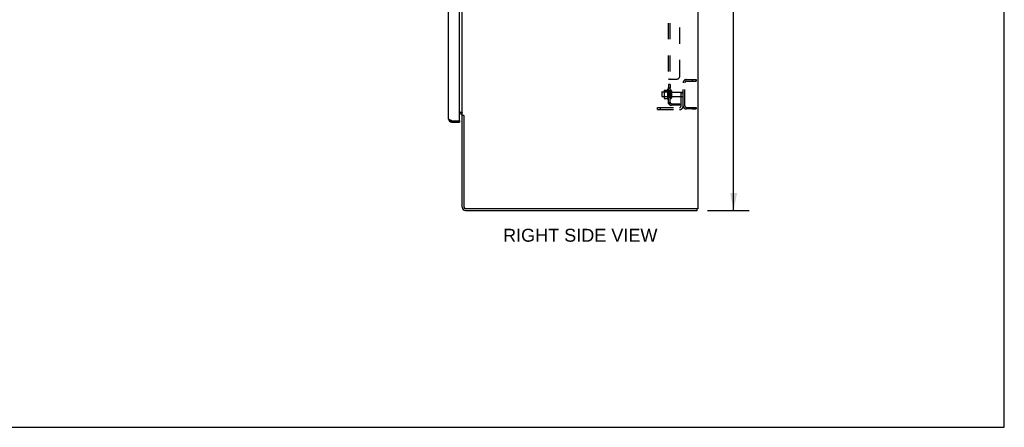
# Model space of a CAD drawing. Header units: inches. Extents: x 0 to 224, y 0 to 145.
# Tile 60 of 62: x 148 to 224, y 0 to 31. Entities that reach past the tile are written whole.
import ezdxf

# ---------------------------------------------------------------- set-up
doc = ezdxf.new("R2010")
doc.units = ezdxf.units.IN
doc.header["$LTSCALE"] = 12.302632
doc.header["$MEASUREMENT"] = 0
doc.linetypes.add('HIDDEN', pattern=[0.2, 0.1, -0.1])
doc.layers.get('0').update_dxf_attribs({"linetype": 'CONTINUOUS'})
for name, color, linetype in [('02___PRT_ALL_AXES', 7, 'CONTINUOUS'), ('DEFAULT_2', 8, 'HIDDEN'), ('DIMENSIONS', 7, 'CONTINUOUS')]:
    doc.layers.add(name, color=color, linetype=linetype)
doc.styles.get("Standard").update_dxf_attribs({"font": 'arial.ttf'})
doc.dimstyles.new('DIMSTYLE_1', dxfattribs={"dimtxt": 1.118421, "dimasz": 1.315789, "dimexe": 0.09, "dimexo": 0.07, "dimgap": 0.0425, "dimtad": 0, "dimtih": 1, "dimtoh": 1, "dimzin": 4, "dimdsep": 46, "dimtxsty": 'Standard', "dimblk": '_FILLED', "dimblk1": '_FILLED', "dimblk2": '_FILLED', "dimcen": 0.09, "dimazin": 1, "dimtfac": 1, "dimtdec": 3, "dimtofl": 0, "dimtmove": 0, "dimatfit": 3, "dimldrblk": '_FILLED', "dimfxl": 0, "dimtolj": 1, "dimtzin": 4, "dimarcsym": 0})

# ---------------------------------------------------------------- blocks, each defined once
blk = doc.blocks.new('_FILLED')
at = {"color": 0, "linetype": 'ByBlock'}
blk.add_solid([(0, 0), (-1, 0.2), (-1, -0.2)], dxfattribs=at)
blk = doc.blocks.new('*D3')
at = {"layer": 'DIMENSIONS', "color": 2, "linetype": 'Continuous'}
for p, q in [((201.007, 88.584), (204.19, 88.584)), ((203.005, 88.584), (203.005, 53.702)), ((203.005, 16.584), (203.005, 51.465)), ((201.007, 16.584), (204.19, 16.584))]:
    blk.add_line(p, q, dxfattribs=at)
at = {"layer": 'DIMENSIONS', "color": 2, "linetype": 'Continuous', "xscale": 1.3157894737, "yscale": 1.3157894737, "zscale": 1.3157894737}
for p, rotation in [((203.005, 88.584), 90), ((203.005, 16.584), 270)]:
    blk.add_blockref('_FILLED', p, dxfattribs=dict(at, rotation=rotation))
at = {"layer": 'DIMENSIONS', "color": 2, "linetype": 'Continuous', "insert": (203.005, 53.143), "char_height": 1.1184, "width": 3.90824, "attachment_point": 2, "line_spacing_factor": 0.9}
blk.add_mtext('72.00', dxfattribs=at)

msp = doc.modelspace()

# ---------------------------------------------------------------- linework, layer by layer
at = {"color": 7, "linetype": 'Continuous'}
for p, q in [((223.6842, 0), (223.6842, 144.7368)), ((200.2733, 88.4587), (200.2733, 16.7087)), ((182.2733, 23.865), (182.2733, 64.6467)), ((182.0733, 24.0837), (182.243, 24.0837)), ((181.4658, 23.3337), (181.4658, 23.4377)), ((182.0533, 23.4377), (182.0733, 23.4377)), ((182.1483, 23.9587), (182.0733, 23.9587)), ((182.0733, 23.4377), (182.0733, 23.3337)), ((182.2733, 23.865), (182.3601, 23.865)), ((182.392, 23.8337), (182.2733, 23.8337)), ((182.2733, 16.8337), (182.2733, 23.8337)), ((182.3802, 23.8467), (182.3855, 23.8407)), ((182.3965, 23.8291), (182.3983, 23.8273)), ((182.3983, 23.8273), (182.3983, 16.8337)), ((200.2733, 16.7087), (182.5233, 16.7087)), ((182.5233, 16.5837), (200.2108, 16.5837)), ((200.2108, 16.5837), (200.2108, 16.7087)), ((0, 0), (223.6842, 0))]:
    msp.add_line(p, q, dxfattribs=at)
at = {"color": 3, "linetype": 'Continuous'}
for p, q in [((182.0733, 23.4577), (182.0733, 65.7587)), ((181.2193, 23.5802), (181.2193, 64.8868)), ((181.4658, 23.4377), (182.0533, 23.4377)), ((181.4658, 23.3337), (182.0733, 23.3337))]:
    msp.add_line(p, q, dxfattribs=at)
at = {"color": 7, "linetype": 'Continuous'}
for points in [[(182.243, 24.0837), (182.2426, 24.0819), (182.2425, 24.0801), (182.2426, 24.0784), (182.2429, 24.0768), (182.2434, 24.0752), (182.2441, 24.0737), (182.2451, 24.0721), (182.2462, 24.0706), (182.2476, 24.0691), (182.2492, 24.0676), (182.2508, 24.0663), (182.2525, 24.0651), (182.2544, 24.0638), (182.2564, 24.0625), (182.2585, 24.0613), (182.2606, 24.06), (182.2626, 24.0587), (182.2646, 24.0574), (182.2666, 24.0561), (182.2684, 24.0546), (182.27, 24.0532), (182.2712, 24.0518), (182.2722, 24.0503), (182.2728, 24.0489), (182.2732, 24.0475), (182.2733, 24.0461)], [(182.2646, 24.0575), (182.2666, 24.0561), (182.2684, 24.0547), (182.27, 24.0533)], [(182.3601, 23.865), (182.3622, 23.8634), (182.3643, 23.8618), (182.3663, 23.8602), (182.3682, 23.8587), (182.37, 23.8571), (182.3717, 23.8556), (182.3733, 23.854), (182.3748, 23.8525), (182.3762, 23.8511), (182.3776, 23.8496), (182.3789, 23.8481), (182.3802, 23.8467)], [(182.3855, 23.8407), (182.387, 23.839), (182.3885, 23.8374), (182.39, 23.8358), (182.3915, 23.8342), (182.3931, 23.8326), (182.3947, 23.8309), (182.3965, 23.8291)]]:
    msp.add_lwpolyline(points, dxfattribs=at)
at = {"color": 3, "linetype": 'Continuous'}
for points in [[(181.3865, 23.4674), (181.3715, 23.4733), (181.3568, 23.4793), (181.3425, 23.4852), (181.3288, 23.4911), (181.3157, 23.4971), (181.3033, 23.503), (181.2915, 23.509), (181.2805, 23.5149), (181.2702, 23.5208), (181.2608, 23.5268), (181.2523, 23.5327), (181.2447, 23.5386), (181.238, 23.5446), (181.2324, 23.5505), (181.2277, 23.5565), (181.224, 23.5624), (181.2214, 23.5683), (181.2198, 23.5743), (181.2193, 23.5802)], [(181.4658, 23.4377), (181.4497, 23.4436), (181.4336, 23.4496), (181.4177, 23.4555), (181.402, 23.4615), (181.3865, 23.4674)]]:
    msp.add_lwpolyline(points, dxfattribs=at)
for centre, radius, start, end in [((182.1483, 23.8337), 0.25, 60.402636, 90), ((181.4658, 23.5802), 0.2465, 180, 270), ((182.0533, 23.4577), 0.02, 270, 360)]:
    msp.add_arc(centre, radius, start, end, dxfattribs=at)
at = {"color": 7, "linetype": 'Continuous'}
for centre, radius, start, end in [((181.4658, 23.5802), 0.1425, 228.633568, 270), ((181.3833, 23.7237), 0.26, 270, 272.611846), ((182.1483, 23.8337), 0.125, 0, 90), ((182.5233, 16.8337), 0.25, 180, 270), ((182.5233, 16.8337), 0.125, 180, 270)]:
    msp.add_arc(centre, radius, start, end, dxfattribs=at)
at = {"layer": '02___PRT_ALL_AXES', "color": 8, "linetype": 'HIDDEN'}
for p, q in [((199.1483, 24.5837), (199.1483, 26.3337)), ((199.2733, 24.5837), (199.2733, 26.3337)), ((199.8358, 26.5837), (200.1483, 26.5837)), ((199.8358, 26.5837), (199.8358, 26.4587)), ((199.8358, 26.4587), (200.1483, 26.4587)), ((200.1483, 26.5837), (200.1483, 26.4587)), ((197.5533, 25.6417), (198.1483, 25.6417)), ((197.9533, 25.8145), (197.9533, 25.1029)), ((198.1483, 26.2179), (198.0233, 26.2179)), ((198.0233, 26.2179), (198.0233, 25.9369)), ((198.1483, 25.9369), (198.0233, 25.9369)), ((198.0233, 25.7087), (198.0233, 25.7928)), ((198.1483, 25.7087), (198.0233, 25.7087)), ((198.0233, 25.7087), (198.0233, 25.2087)), ((198.1483, 26.2179), (198.1483, 25.9369)), ((198.1483, 25.7087), (198.1483, 25.2087)), ((198.3168, 25.6247), (199.1183, 25.6247)), ((197.5533, 25.2757), (198.1483, 25.2757)), ((198.1483, 25.2087), (198.0233, 25.2087)), ((198.0233, 25.1246), (198.0233, 25.2087)), ((198.3168, 25.2927), (199.1183, 25.2927)), ((199.8358, 24.4587), (200.1483, 24.4587)), ((199.8358, 24.4587), (199.8358, 24.3337)), ((199.8358, 24.3337), (200.1483, 24.3337)), ((200.1483, 24.4587), (200.1483, 24.3337))]:
    msp.add_line(p, q, dxfattribs=at)
for centre, radius, start, end in [((198.5535, 25.4587), 0.6977, 149.336868, 152.318604), ((197.9849, 25.7928), 0.0384, 0, 145.550335), ((198.5535, 25.4587), 0.6977, 207.681396, 210.663132), ((197.9849, 25.1246), 0.0384, 214.449665, 360)]:
    msp.add_arc(centre, radius, start, end, dxfattribs=at)
at = {"layer": 'DEFAULT_2', "color": 8, "linetype": 'HIDDEN'}
for p, q in [((198.0233, 24.74), (198.0233, 84.4275)), ((198.1483, 24.74), (198.1483, 84.4275)), ((198.8983, 26.865), (198.8983, 82.3025)), ((198.0234, 26.581), (198.0233, 26.5796)), ((198.1483, 26.5796), (198.0233, 26.5796)), ((198.0243, 26.5841), (198.0237, 26.5825)), ((198.0266, 26.5877), (198.0253, 26.5859)), ((198.0772, 26.615), (198.6483, 26.615)), ((198.1742, 26.6132), (198.1743, 26.6115)), ((199.3983, 26.5837), (200.1483, 26.5837)), ((199.3983, 26.4587), (200.1483, 26.4587)), ((200.1483, 26.4587), (200.1483, 26.5837)), ((197.5233, 25.6117), (197.5233, 25.3057)), ((197.6873, 25.7143), (197.6873, 25.2031)), ((197.7073, 25.6422), (197.6873, 25.6622)), ((198.0033, 25.6422), (197.7073, 25.6422)), ((197.7073, 25.6422), (197.7073, 25.2752)), ((197.7086, 25.7776), (197.9267, 25.7776)), ((198.0033, 25.6422), (198.0233, 25.6622)), ((198.0033, 25.6422), (198.0033, 25.2752)), ((198.2543, 25.7232), (198.2543, 25.1942)), ((199.1483, 24.5677), (199.1483, 25.5947)), ((197.7073, 25.2752), (197.6873, 25.2552)), ((198.0033, 25.2752), (197.7073, 25.2752)), ((197.7086, 25.1398), (197.9267, 25.1398)), ((198.0033, 25.2752), (198.0233, 25.2552)), ((199.1483, 25.5337), (198.9893, 25.5337)), ((198.9893, 24.5677), (198.9893, 25.5337)), ((198.9893, 25.2837), (199.1483, 25.2837)), ((197.1773, 24.4427), (198.8643, 24.4427)), ((197.1773, 24.2837), (197.1773, 24.4427)), ((197.1773, 24.2837), (198.8643, 24.2837)), ((197.4273, 24.2837), (197.4273, 24.4427)), ((198.1483, 24.74), (198.0233, 24.74)), ((198.0772, 24.7014), (198.1738, 24.7808)), ((198.2603, 24.74), (198.8983, 24.74)), ((198.8983, 24.615), (198.2603, 24.615)), ((198.8983, 24.74), (198.8983, 24.615)), ((199.3983, 24.4587), (200.1483, 24.4587)), ((200.1483, 24.3337), (199.3983, 24.3337)), ((200.1483, 24.4587), (200.1483, 24.3337))]:
    msp.add_line(p, q, dxfattribs=at)
for points in [[(198.0425, 26.5979), (198.0393, 26.5964), (198.0363, 26.5949), (198.0336, 26.5932), (198.0309, 26.5914), (198.0285, 26.5895), (198.0266, 26.5877), (198.0253, 26.5859), (198.0243, 26.5841), (198.0237, 26.5825), (198.0234, 26.581), (198.0233, 26.5796)], [(198.0363, 26.5949), (198.0336, 26.5932), (198.0309, 26.5914), (198.0285, 26.5895)], [(198.0494, 26.601), (198.0459, 26.5995), (198.0425, 26.5979)], [(198.0772, 26.615), (198.0752, 26.6134), (198.0729, 26.6118), (198.0701, 26.6102), (198.0671, 26.6087), (198.0638, 26.6071), (198.0603, 26.6056), (198.0567, 26.604), (198.0494, 26.601)], [(198.0772, 26.615), (198.0752, 26.6134), (198.0729, 26.6118), (198.0701, 26.6102)], [(198.1628, 26.5952), (198.1589, 26.5925), (198.157, 26.5912), (198.155, 26.5898), (198.1533, 26.5883), (198.1517, 26.5869), (198.1504, 26.5854), (198.1495, 26.5839), (198.1488, 26.5824), (198.1484, 26.581), (198.1483, 26.5796)], [(198.1495, 26.5839), (198.1488, 26.5824), (198.1484, 26.581), (198.1483, 26.5796)], [(198.155, 26.5898), (198.1533, 26.5883), (198.1517, 26.5869)], [(198.1738, 26.615), (198.1742, 26.6132), (198.1743, 26.6115), (198.1743, 26.6098), (198.174, 26.6083), (198.1736, 26.6067), (198.1729, 26.6052), (198.172, 26.6036), (198.1708, 26.6021), (198.1695, 26.6006), (198.168, 26.5992), (198.1664, 26.5979), (198.1646, 26.5966), (198.1628, 26.5952)], [(198.1695, 26.6006), (198.168, 26.5992), (198.1664, 26.5979), (198.1646, 26.5966)], [(198.1729, 26.6052), (198.172, 26.6036), (198.1708, 26.6021)], [(198.1743, 26.6098), (198.174, 26.6083), (198.1736, 26.6067)], [(197.6994, 25.7717), (197.7002, 25.7731), (197.7013, 25.7744), (197.7025, 25.7755), (197.704, 25.7765), (197.7055, 25.7771), (197.7072, 25.7775), (197.7086, 25.7776)], [(197.9356, 25.7829), (197.9355, 25.7826), (197.9353, 25.7824), (197.9351, 25.7821), (197.9349, 25.7818), (197.9347, 25.7815), (197.9345, 25.7812), (197.9342, 25.7809), (197.9339, 25.7806), (197.9336, 25.7803), (197.9332, 25.7799), (197.9328, 25.7796), (197.9323, 25.7792), (197.9317, 25.7789), (197.931, 25.7785), (197.9302, 25.7782), (197.9292, 25.7779), (197.928, 25.7777), (197.9268, 25.7776)], [(197.6994, 25.1458), (197.7002, 25.1443), (197.7013, 25.143), (197.7025, 25.1419), (197.704, 25.141), (197.7055, 25.1403), (197.7072, 25.1399), (197.7086, 25.1398)], [(197.9268, 25.1398), (197.928, 25.1398), (197.9292, 25.1395), (197.9302, 25.1392), (197.931, 25.1389), (197.9317, 25.1385), (197.9323, 25.1382), (197.9328, 25.1378), (197.9332, 25.1375), (197.9336, 25.1371), (197.9339, 25.1368), (197.9342, 25.1365), (197.9345, 25.1362), (197.9347, 25.1359), (197.9349, 25.1356), (197.9351, 25.1353), (197.9353, 25.135), (197.9355, 25.1348), (197.9356, 25.1345)], [(198.053, 24.7166), (198.0459, 24.7197), (198.0425, 24.7213), (198.0393, 24.7228), (198.0363, 24.7243), (198.0336, 24.7259), (198.0309, 24.7277), (198.0285, 24.7296), (198.0266, 24.7315), (198.0253, 24.7333), (198.0243, 24.7351), (198.0237, 24.7369), (198.0234, 24.7385), (198.0233, 24.74)], [(198.0772, 24.7014), (198.0752, 24.7036), (198.0729, 24.7057), (198.0701, 24.7077), (198.0671, 24.7097), (198.0638, 24.7115), (198.0603, 24.7133), (198.0567, 24.715), (198.053, 24.7166)], [(198.0889, 24.7399), (198.0887, 24.7399), (198.0886, 24.7399), (198.0885, 24.7399), (198.0886, 24.7399), (198.0888, 24.7399), (198.0891, 24.7399), (198.0895, 24.7399), (198.09, 24.7399), (198.0905, 24.7399), (198.0911, 24.74), (198.0917, 24.74)], [(198.1523, 24.763), (198.1523, 24.763), (198.1522, 24.7629), (198.1521, 24.7628), (198.1518, 24.7626), (198.1514, 24.7624), (198.151, 24.7621), (198.1506, 24.7619), (198.1501, 24.7616), (198.1496, 24.7613), (198.149, 24.761), (198.1485, 24.7606), (198.1479, 24.7603), (198.1473, 24.76), (198.1467, 24.7597), (198.1461, 24.7593), (198.1455, 24.759), (198.1449, 24.7587), (198.1442, 24.7583), (198.1436, 24.758), (198.1429, 24.7576), (198.1422, 24.7573), (198.1415, 24.7569), (198.1408, 24.7566), (198.1401, 24.7562), (198.1394, 24.7559), (198.1386, 24.7555), (198.1379, 24.7552), (198.1371, 24.7548), (198.1364, 24.7545), (198.1356, 24.7541), (198.1348, 24.7538), (198.134, 24.7534), (198.1332, 24.7531), (198.1324, 24.7527), (198.1316, 24.7524), (198.1307, 24.752), (198.1299, 24.7517), (198.129, 24.7513), (198.1281, 24.7509), (198.1272, 24.7506), (198.1263, 24.7502), (198.1254, 24.7499), (198.1244, 24.7495), (198.1235, 24.7491), (198.1225, 24.7488), (198.1215, 24.7484), (198.1205, 24.748), (198.1194, 24.7477), (198.1184, 24.7473), (198.1173, 24.7469), (198.1163, 24.7466), (198.1152, 24.7462), (198.1141, 24.7459), (198.1131, 24.7455), (198.112, 24.7452), (198.1109, 24.7449), (198.1099, 24.7446), (198.1088, 24.7443), (198.1077, 24.744), (198.1067, 24.7437), (198.1057, 24.7434), (198.1047, 24.7431), (198.1037, 24.7428), (198.1027, 24.7426), (198.1017, 24.7424), (198.1008, 24.7421), (198.0998, 24.7419), (198.0989, 24.7417), (198.098, 24.7415), (198.097, 24.7413), (198.0961, 24.7411), (198.0952, 24.7409), (198.0944, 24.7407), (198.0935, 24.7406), (198.0926, 24.7404), (198.0918, 24.7403), (198.091, 24.7402), (198.0904, 24.7401), (198.0898, 24.74), (198.0893, 24.7399), (198.089, 24.7399), (198.0889, 24.7399)], [(198.1664, 24.7675), (198.1628, 24.7636), (198.1608, 24.7615), (198.1589, 24.7593), (198.157, 24.757), (198.155, 24.7547), (198.1533, 24.7523), (198.1517, 24.7499), (198.1504, 24.7476), (198.1495, 24.7455), (198.1488, 24.7435), (198.1484, 24.7416), (198.1483, 24.74)], [(198.1485, 24.7601), (198.149, 24.7604), (198.1495, 24.7608), (198.1499, 24.7612), (198.1504, 24.7615), (198.1508, 24.7618), (198.1512, 24.7621), (198.1515, 24.7624), (198.1518, 24.7626), (198.1521, 24.7628), (198.1522, 24.7629), (198.1523, 24.763), (198.1523, 24.763)], [(198.1738, 24.7808), (198.1742, 24.7802), (198.1743, 24.7794), (198.1743, 24.7786), (198.174, 24.7776), (198.1736, 24.7766), (198.1729, 24.7754), (198.172, 24.774), (198.1708, 24.7725), (198.1695, 24.7709), (198.168, 24.7692), (198.1664, 24.7675)]]:
    msp.add_lwpolyline(points, dxfattribs=at)
for centre, radius, start, end in [((198.6483, 26.865), 0.25, 270, 360), ((199.3983, 26.3337), 0.25, 90, 180), ((199.3983, 26.3337), 0.125, 90, 180), ((197.5533, 25.6117), 0.03, 90, 180), ((197.8285, 25.7143), 0.1412, 156.049995, 180), ((198.2013, 25.7232), 0.053, 0, 180), ((198.3168, 25.6872), 0.0625, 180, 270), ((199.1183, 25.5947), 0.03, 0, 90), ((197.5533, 25.3057), 0.03, 180, 270), ((197.8285, 25.2031), 0.1412, 180, 203.950005), ((198.2603, 24.852), 0.237, 180, 270), ((198.2013, 25.1942), 0.053, 180, 360), ((198.2603, 24.852), 0.112, 180, 270), ((198.3168, 25.2302), 0.0625, 90, 180), ((199.1183, 25.3227), 0.03, 270, 360), ((198.8643, 24.5677), 0.284, 270, 360), ((198.8643, 24.5677), 0.125, 270, 360), ((199.3983, 24.5837), 0.25, 180, 270), ((199.3983, 24.5837), 0.125, 180, 270)]:
    msp.add_arc(centre, radius, start, end, dxfattribs=at)

# ---------------------------------------------------------------- texts
at = {"layer": 'DIMENSIONS', "color": 2, "linetype": 'Continuous', "insert": (191.2877, 15.1756), "char_height": 0.986842, "width": 11.768734, "attachment_point": 2, "line_spacing_factor": 0.9}
msp.add_mtext('RIGHT SIDE VIEW', dxfattribs=at)

# ---------------------------------------------------------------- dimensions: what is measured, and where the dimension line sits
at = {"layer": 'DIMENSIONS', "color": 2, "linetype": 'Continuous'}
dim = msp.add_linear_dim(base=(203.0055, 16.5837), p1=(200.9368, 88.5837), p2=(200.9368, 16.5837), angle=270, dimstyle='DIMSTYLE_1', dxfattribs=at)
dim.commit()
dim.dimension.update_dxf_attribs({"geometry": '*D3', "text_midpoint": (203.0052, 52.5775), "dimtype": 160})

doc.saveas('drawing.dxf')
